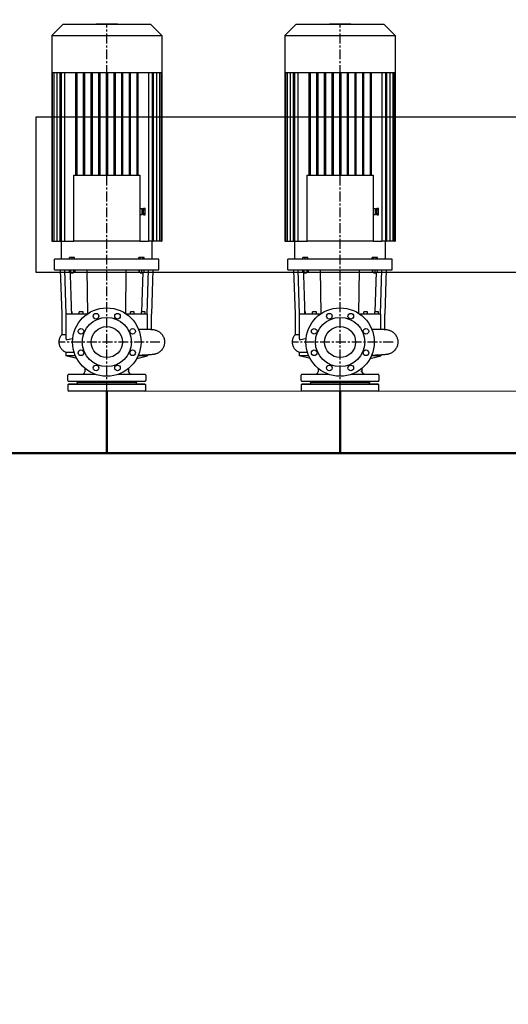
# Model space of a CAD drawing. Header units: millimetres. Extents: x 196 to 1773810, y -221320 to 153872.
# Tile 15 of 256: x 1098565 to 1100136, y -201928 to -198763. Entities that reach past the tile are written whole.
import ezdxf
from ezdxf import colors
from ezdxf.entities.mleader import LeaderData, LeaderLine
from ezdxf.math import Vec2, Vec3

# ---------------------------------------------------------------- set-up
doc = ezdxf.new("R2010")
doc.units = ezdxf.units.MM
doc.linetypes.add('CENTER', pattern=[50.8, 31.75, -6.35, 6.35, -6.35])
for name, color, linetype, lineweight in [('00_Основной', 163, 'Continuous', 40), ('Основной текст', 7, 'Continuous', 30), ('Эл.линия силовых сетей', 1, 'Continuous', 50), ('электрика', 1, 'Continuous', 140), ('中心线', 1, 'CENTER', 25)]:
    doc.layers.add(name, color=color, linetype=linetype, lineweight=lineweight)
doc.styles.add('Times New Roman', font='times.ttf')

# ---------------------------------------------------------------- blocks, each defined once
blk = doc.blocks.new('_None')

msp = doc.modelspace()

# ---------------------------------------------------------------- linework, layer by layer
at = {"color": 252, "lineweight": 30, "ltscale": 10, "elevation": 0}
msp.add_lwpolyline([(1098617.6, -199075.2), (1101321.9, -199075.2), (1101321.9, -199575.2), (1098617.6, -199575.2)], close=True, dxfattribs=at)
at = {"layer": '00_Основной', "lineweight": 25, "ltscale": 10}
for p, q in [((1098703, -198778, 0), (1098667.6, -198813.4, 0)), ((1098986.5, -198778, 0), (1098703, -198778, 0)), ((1098879.2, -198777, 0), (1098810.3, -198777, 0)), ((1098810.3, -198778, 0), (1098810.3, -198777, 0)), ((1098879.2, -198778, 0), (1098879.2, -198777, 0)), ((1098986.5, -198778, 0), (1099021.9, -198813.4, 0)), ((1099453, -198778, 0), (1099417.6, -198813.4, 0)), ((1099736.5, -198778, 0), (1099453, -198778, 0)), ((1099629.2, -198777, 0), (1099560.3, -198777, 0)), ((1099560.3, -198778, 0), (1099560.3, -198777, 0)), ((1099629.2, -198778, 0), (1099629.2, -198777, 0)), ((1099736.5, -198778, 0), (1099771.9, -198813.4, 0)), ((1098667.6, -198813.4, 0), (1099021.9, -198813.4, 0)), ((1098667.6, -198813.4, 0), (1098667.6, -198933.1, 0)), ((1099021.9, -198813.4, 0), (1099021.9, -198933.1, 0)), ((1099417.6, -198813.4, 0), (1099771.9, -198813.4, 0)), ((1099417.6, -198813.4, 0), (1099417.6, -198933.1, 0)), ((1099771.9, -198813.4, 0), (1099771.9, -198933.1, 0)), ((1098667.6, -198933.1, 0), (1098669.4, -198933.1, 0)), ((1098667.6, -198933.1, 0), (1098667.6, -199475.2, 0)), ((1098669.3, -198933.1, 0), (1098669.3, -199475.2, 0)), ((1098669.4, -198933.1, 0), (1098674.7, -198933.1, 0)), ((1098674.6, -198933.1, 0), (1098674.6, -199475.2, 0)), ((1098674.7, -198933.1, 0), (1098684, -198933.1, 0)), ((1098683.8, -198933.1, 0), (1098683.8, -199475.2, 0)), ((1098684, -198933.1, 0), (1098698, -198933.1, 0)), ((1098695.2, -199475.2, 0), (1098695.2, -198933.1, 0)), ((1098697.7, -198933.1, 0), (1098697.7, -199475.2, 0)), ((1098698, -198933.1, 0), (1098745.6, -198933.1, 0)), ((1098710.3, -199475.2, 0), (1098710.3, -198933.1, 0)), ((1098744.7, -198933.1, 0), (1098744.7, -199262.7, 0)), ((1098745.6, -198933.1, 0), (1098770.4, -198933.1, 0)), ((1098748.5, -198933.1, 0), (1098748.5, -199262.7, 0)), ((1098769.2, -198933.1, 0), (1098769.2, -199262.7, 0)), ((1098770.4, -198933.1, 0), (1098795.2, -198933.1, 0)), ((1098773.1, -198933.1, 0), (1098773.1, -199262.7, 0)), ((1098793.8, -198933.1, 0), (1098793.8, -199262.7, 0)), ((1098795.2, -198933.1, 0), (1098820, -198933.1, 0)), ((1098797.6, -198933.1, 0), (1098797.6, -199262.7, 0)), ((1098818.3, -198933.1, 0), (1098818.3, -199262.7, 0)), ((1098820, -198933.1, 0), (1098844.8, -198933.1, 0)), ((1098822.1, -198933.1, 0), (1098822.1, -199262.7, 0)), ((1098842.8, -198933.1, 0), (1098842.8, -199262.7, 0)), ((1098844.8, -198933.1, 0), (1098869.5, -198933.1, 0)), ((1098846.7, -198933.1, 0), (1098846.7, -199262.7, 0)), ((1098867.4, -198933.1, 0), (1098867.4, -199262.7, 0)), ((1098869.5, -198933.1, 0), (1098894.3, -198933.1, 0)), ((1098871.2, -198933.1, 0), (1098871.2, -199262.7, 0)), ((1098891.9, -198933.1, 0), (1098891.9, -199262.7, 0)), ((1098894.3, -198933.1, 0), (1098919.1, -198933.1, 0)), ((1098895.7, -198933.1, 0), (1098895.7, -199262.7, 0)), ((1098916.4, -198933.1, 0), (1098916.4, -199262.7, 0)), ((1098919.1, -198933.1, 0), (1098943.9, -198933.1, 0)), ((1098920.3, -198933.1, 0), (1098920.3, -199262.7, 0)), ((1098941, -198933.1, 0), (1098941, -199262.7, 0)), ((1098943.9, -198933.1, 0), (1098991.5, -198933.1, 0)), ((1098944.8, -198933.1, 0), (1098944.8, -199262.7, 0)), ((1098979.2, -198933.1, 0), (1098979.2, -199475.2, 0)), ((1098991.5, -198933.1, 0), (1099005.5, -198933.1, 0)), ((1098991.8, -199475.2, 0), (1098991.8, -198933.1, 0)), ((1098994.3, -198933.1, 0), (1098994.3, -199475.2, 0)), ((1099005.5, -198933.1, 0), (1099014.8, -198933.1, 0)), ((1099005.7, -199475.2, 0), (1099005.7, -198933.1, 0)), ((1099014.8, -198933.1, 0), (1099020.1, -198933.1, 0)), ((1099014.9, -199475.2, 0), (1099014.9, -198933.1, 0)), ((1099020.1, -198933.1, 0), (1099021.9, -198933.1, 0)), ((1099020.2, -199475.2, 0), (1099020.2, -198933.1, 0)), ((1099021.9, -198933.1, 0), (1099021.9, -199475.2, 0)), ((1099417.6, -198933.1, 0), (1099419.4, -198933.1, 0)), ((1099417.6, -198933.1, 0), (1099417.6, -199475.2, 0)), ((1099419.3, -198933.1, 0), (1099419.3, -199475.2, 0)), ((1099419.4, -198933.1, 0), (1099424.7, -198933.1, 0)), ((1099424.6, -198933.1, 0), (1099424.6, -199475.2, 0)), ((1099424.7, -198933.1, 0), (1099434, -198933.1, 0)), ((1099433.8, -198933.1, 0), (1099433.8, -199475.2, 0)), ((1099434, -198933.1, 0), (1099448, -198933.1, 0)), ((1099445.2, -199475.2, 0), (1099445.2, -198933.1, 0)), ((1099447.7, -198933.1, 0), (1099447.7, -199475.2, 0)), ((1099448, -198933.1, 0), (1099495.6, -198933.1, 0)), ((1099460.3, -199475.2, 0), (1099460.3, -198933.1, 0)), ((1099494.7, -198933.1, 0), (1099494.7, -199262.7, 0)), ((1099495.6, -198933.1, 0), (1099520.4, -198933.1, 0)), ((1099498.5, -198933.1, 0), (1099498.5, -199262.7, 0)), ((1099519.2, -198933.1, 0), (1099519.2, -199262.7, 0)), ((1099520.4, -198933.1, 0), (1099545.2, -198933.1, 0)), ((1099523.1, -198933.1, 0), (1099523.1, -199262.7, 0)), ((1099543.8, -198933.1, 0), (1099543.8, -199262.7, 0)), ((1099545.2, -198933.1, 0), (1099570, -198933.1, 0)), ((1099547.6, -198933.1, 0), (1099547.6, -199262.7, 0)), ((1099568.3, -198933.1, 0), (1099568.3, -199262.7, 0)), ((1099570, -198933.1, 0), (1099594.8, -198933.1, 0)), ((1099572.1, -198933.1, 0), (1099572.1, -199262.7, 0)), ((1099592.8, -198933.1, 0), (1099592.8, -199262.7, 0)), ((1099594.8, -198933.1, 0), (1099619.5, -198933.1, 0)), ((1099596.7, -198933.1, 0), (1099596.7, -199262.7, 0)), ((1099617.4, -198933.1, 0), (1099617.4, -199262.7, 0)), ((1099619.5, -198933.1, 0), (1099644.3, -198933.1, 0)), ((1099621.2, -198933.1, 0), (1099621.2, -199262.7, 0)), ((1099641.9, -198933.1, 0), (1099641.9, -199262.7, 0)), ((1099644.3, -198933.1, 0), (1099669.1, -198933.1, 0)), ((1099645.7, -198933.1, 0), (1099645.7, -199262.7, 0)), ((1099666.4, -198933.1, 0), (1099666.4, -199262.7, 0)), ((1099669.1, -198933.1, 0), (1099693.9, -198933.1, 0)), ((1099670.3, -198933.1, 0), (1099670.3, -199262.7, 0)), ((1099691, -198933.1, 0), (1099691, -199262.7, 0)), ((1099693.9, -198933.1, 0), (1099741.5, -198933.1, 0)), ((1099694.8, -198933.1, 0), (1099694.8, -199262.7, 0)), ((1099729.2, -198933.1, 0), (1099729.2, -199475.2, 0)), ((1099741.5, -198933.1, 0), (1099755.5, -198933.1, 0)), ((1099741.8, -199475.2, 0), (1099741.8, -198933.1, 0)), ((1099744.3, -198933.1, 0), (1099744.3, -199475.2, 0)), ((1099755.5, -198933.1, 0), (1099764.8, -198933.1, 0)), ((1099755.7, -199475.2, 0), (1099755.7, -198933.1, 0)), ((1099764.8, -198933.1, 0), (1099770.1, -198933.1, 0)), ((1099764.9, -199475.2, 0), (1099764.9, -198933.1, 0)), ((1099770.1, -198933.1, 0), (1099771.9, -198933.1, 0)), ((1099770.2, -199475.2, 0), (1099770.2, -198933.1, 0)), ((1099771.9, -198933.1, 0), (1099771.9, -199475.2, 0)), ((1098738.5, -199475.2, 0), (1098738.5, -199262.7, 0)), ((1098738.5, -199262.7, 0), (1098951, -199262.7, 0)), ((1098951, -199262.7, 0), (1098951, -199475.2, 0)), ((1099488.5, -199475.2, 0), (1099488.5, -199262.7, 0)), ((1099488.5, -199262.7, 0), (1099701, -199262.7, 0)), ((1099701, -199262.7, 0), (1099701, -199475.2, 0)), ((1098951, -199369.9, 0), (1098958.7, -199369.9, 0)), ((1098958.7, -199379.5, 0), (1098958.7, -199369.9, 0)), ((1098958.7, -199371.8, 0), (1098962.5, -199371.8, 0)), ((1098962.5, -199368.4, 0), (1098968.3, -199368.4, 0)), ((1098962.5, -199373.9, 0), (1098962.5, -199368.4, 0)), ((1098962.5, -199373.9, 0), (1098968.3, -199373.9, 0)), ((1098962.5, -199385, 0), (1098962.5, -199373.9, 0)), ((1098968.3, -199373.9, 0), (1098968.3, -199368.4, 0)), ((1098968.3, -199385, 0), (1098968.3, -199373.9, 0)), ((1099701, -199369.9, 0), (1099708.7, -199369.9, 0)), ((1099708.7, -199379.5, 0), (1099708.7, -199369.9, 0)), ((1099708.7, -199371.8, 0), (1099712.5, -199371.8, 0)), ((1099712.5, -199368.4, 0), (1099718.3, -199368.4, 0)), ((1099712.5, -199373.9, 0), (1099712.5, -199368.4, 0)), ((1099712.5, -199373.9, 0), (1099718.3, -199373.9, 0)), ((1099712.5, -199385, 0), (1099712.5, -199373.9, 0)), ((1099718.3, -199373.9, 0), (1099718.3, -199368.4, 0)), ((1099718.3, -199385, 0), (1099718.3, -199373.9, 0)), ((1098951, -199389, 0), (1098958.7, -199389, 0)), ((1098958.7, -199389, 0), (1098958.7, -199379.5, 0)), ((1098958.7, -199387.1, 0), (1098962.5, -199387.1, 0)), ((1098962.5, -199385, 0), (1098968.3, -199385, 0)), ((1098962.5, -199390.5, 0), (1098962.5, -199385, 0)), ((1098962.5, -199390.5, 0), (1098968.3, -199390.5, 0)), ((1098968.3, -199390.5, 0), (1098968.3, -199385, 0)), ((1099701, -199389, 0), (1099708.7, -199389, 0)), ((1099708.7, -199389, 0), (1099708.7, -199379.5, 0)), ((1099708.7, -199387.1, 0), (1099712.5, -199387.1, 0)), ((1099712.5, -199385, 0), (1099718.3, -199385, 0)), ((1099712.5, -199390.5, 0), (1099712.5, -199385, 0)), ((1099712.5, -199390.5, 0), (1099718.3, -199390.5, 0)), ((1099718.3, -199390.5, 0), (1099718.3, -199385, 0)), ((1098667.6, -199475.2, 0), (1098669.3, -199475.2, 0)), ((1098669.3, -199475.2, 0), (1098671.3, -199475.2, 0)), ((1098671.3, -199475.2, 0), (1098674.6, -199475.2, 0)), ((1098674.6, -199475.2, 0), (1098676.5, -199475.2, 0)), ((1098676.5, -199475.2, 0), (1098683.8, -199475.2, 0)), ((1098683.8, -199475.2, 0), (1098685.7, -199475.2, 0)), ((1098685.7, -199475.2, 0), (1098695.2, -199475.2, 0)), ((1098695.2, -199475.2, 0), (1098697.7, -199475.2, 0)), ((1098697.7, -199475.2, 0), (1098699.6, -199475.2, 0)), ((1098699.2, -199533.2, 0), (1098699.2, -199475.2, 0)), ((1098699.6, -199475.2, 0), (1098710.3, -199475.2, 0)), ((1098710.3, -199475.2, 0), (1098738.5, -199475.2, 0)), ((1098951, -199475.2, 0), (1098738.5, -199475.2, 0)), ((1098951, -199475.2, 0), (1098979.2, -199475.2, 0)), ((1098989.9, -199475.2, 0), (1098979.2, -199475.2, 0)), ((1098991.8, -199475.2, 0), (1098989.9, -199475.2, 0)), ((1098990.3, -199533.2, 0), (1098990.3, -199475.2, 0)), ((1098991.8, -199475.2, 0), (1098994.3, -199475.2, 0)), ((1099003.8, -199475.2, 0), (1098994.3, -199475.2, 0)), ((1099005.7, -199475.2, 0), (1099003.8, -199475.2, 0)), ((1099013, -199475.2, 0), (1099005.7, -199475.2, 0)), ((1099014.9, -199475.2, 0), (1099013, -199475.2, 0)), ((1099018.2, -199475.2, 0), (1099014.9, -199475.2, 0)), ((1099020.2, -199475.2, 0), (1099018.2, -199475.2, 0)), ((1099020.2, -199475.2, 0), (1099021.9, -199475.2, 0)), ((1099417.6, -199475.2, 0), (1099419.3, -199475.2, 0)), ((1099419.3, -199475.2, 0), (1099421.3, -199475.2, 0)), ((1099421.3, -199475.2, 0), (1099424.6, -199475.2, 0)), ((1099424.6, -199475.2, 0), (1099426.5, -199475.2, 0)), ((1099426.5, -199475.2, 0), (1099433.8, -199475.2, 0)), ((1099433.8, -199475.2, 0), (1099435.7, -199475.2, 0)), ((1099435.7, -199475.2, 0), (1099445.2, -199475.2, 0)), ((1099445.2, -199475.2, 0), (1099447.7, -199475.2, 0)), ((1099447.7, -199475.2, 0), (1099449.6, -199475.2, 0)), ((1099449.2, -199533.2, 0), (1099449.2, -199475.2, 0)), ((1099449.6, -199475.2, 0), (1099460.3, -199475.2, 0)), ((1099460.3, -199475.2, 0), (1099488.5, -199475.2, 0)), ((1099701, -199475.2, 0), (1099488.5, -199475.2, 0)), ((1099701, -199475.2, 0), (1099729.2, -199475.2, 0)), ((1099739.9, -199475.2, 0), (1099729.2, -199475.2, 0)), ((1099741.8, -199475.2, 0), (1099739.9, -199475.2, 0)), ((1099740.3, -199533.2, 0), (1099740.3, -199475.2, 0)), ((1099741.8, -199475.2, 0), (1099744.3, -199475.2, 0)), ((1099753.8, -199475.2, 0), (1099744.3, -199475.2, 0)), ((1099755.7, -199475.2, 0), (1099753.8, -199475.2, 0)), ((1099763, -199475.2, 0), (1099755.7, -199475.2, 0)), ((1099764.9, -199475.2, 0), (1099763, -199475.2, 0)), ((1099768.2, -199475.2, 0), (1099764.9, -199475.2, 0)), ((1099770.2, -199475.2, 0), (1099768.2, -199475.2, 0)), ((1099770.2, -199475.2, 0), (1099771.9, -199475.2, 0)), ((1099012.3, -199533.2, 0), (1098677.2, -199533.2, 0)), ((1098677.2, -199566.8, 0), (1098677.2, -199533.2, 0)), ((1098733, -199527.1, 0), (1098725.4, -199527.1, 0)), ((1098725.4, -199533.2, 0), (1098725.4, -199527.1, 0)), ((1098733, -199533.2, 0), (1098733, -199527.1, 0)), ((1098740.7, -199527.1, 0), (1098733, -199527.1, 0)), ((1098740.7, -199533.2, 0), (1098740.7, -199527.1, 0)), ((1098952, -199527.1, 0), (1098947.6, -199527.1, 0)), ((1098947.6, -199533.2, 0), (1098947.6, -199527.1, 0)), ((1098960.9, -199527.1, 0), (1098952, -199527.1, 0)), ((1098952, -199533.2, 0), (1098952, -199527.1, 0)), ((1098965.3, -199527.1, 0), (1098960.9, -199527.1, 0)), ((1098960.9, -199533.2, 0), (1098960.9, -199527.1, 0)), ((1098965.3, -199533.2, 0), (1098965.3, -199527.1, 0)), ((1099012.3, -199566.8, 0), (1099012.3, -199533.2, 0)), ((1099762.3, -199533.2, 0), (1099427.2, -199533.2, 0)), ((1099427.2, -199566.8, 0), (1099427.2, -199533.2, 0)), ((1099483, -199527.1, 0), (1099475.4, -199527.1, 0)), ((1099475.4, -199533.2, 0), (1099475.4, -199527.1, 0)), ((1099483, -199533.2, 0), (1099483, -199527.1, 0)), ((1099490.7, -199527.1, 0), (1099483, -199527.1, 0)), ((1099490.7, -199533.2, 0), (1099490.7, -199527.1, 0)), ((1099702, -199527.1, 0), (1099697.6, -199527.1, 0)), ((1099697.6, -199533.2, 0), (1099697.6, -199527.1, 0)), ((1099710.9, -199527.1, 0), (1099702, -199527.1, 0)), ((1099702, -199533.2, 0), (1099702, -199527.1, 0)), ((1099715.3, -199527.1, 0), (1099710.9, -199527.1, 0)), ((1099710.9, -199533.2, 0), (1099710.9, -199527.1, 0)), ((1099715.3, -199533.2, 0), (1099715.3, -199527.1, 0)), ((1099762.3, -199566.8, 0), (1099762.3, -199533.2, 0)), ((1098677.2, -199566.8, 0), (1098844.8, -199566.8, 0)), ((1098701.1, -199709.4, 0), (1098696.3, -199566.8, 0)), ((1098714.6, -199709.4, 0), (1098710.3, -199566.8, 0)), ((1098724.2, -199566.8, 0), (1098724.2, -199574.8, 0)), ((1098724.2, -199574.8, 0), (1098728.6, -199574.8, 0)), ((1098728.3, -199574.8, 0), (1098728.3, -199575.4, 0)), ((1098733, -199575.4, 0), (1098728.3, -199575.4, 0)), ((1098729.2, -199576.3, 0), (1098728.3, -199575.4, 0)), ((1098728.6, -199566.8, 0), (1098728.6, -199574.8, 0)), ((1098728.6, -199574.8, 0), (1098737.5, -199574.8, 0)), ((1098729.2, -199576.3, 0), (1098733, -199576.3, 0)), ((1098737.8, -199575.4, 0), (1098733, -199575.4, 0)), ((1098733, -199576.3, 0), (1098736.9, -199576.3, 0)), ((1098736.9, -199576.3, 0), (1098737.8, -199575.4, 0)), ((1098737.5, -199566.8, 0), (1098737.5, -199574.8, 0)), ((1098737.5, -199574.8, 0), (1098741.9, -199574.8, 0)), ((1098737.8, -199574.8, 0), (1098737.8, -199575.4, 0)), ((1098741.9, -199566.8, 0), (1098741.9, -199574.8, 0)), ((1098784, -199707.5, 0), (1098782, -199566.8, 0)), ((1098844.8, -199566.8, 0), (1099012.3, -199566.8, 0)), ((1098905.5, -199707.5, 0), (1098907.5, -199566.8, 0)), ((1098947.6, -199566.8, 0), (1098947.6, -199574.8, 0)), ((1098947.6, -199574.8, 0), (1098948.8, -199574.8, 0)), ((1098948.8, -199566.8, 0), (1098948.8, -199574.8, 0)), ((1098948.8, -199574.8, 0), (1098956.5, -199574.8, 0)), ((1098951.7, -199574.8, 0), (1098951.7, -199575.4, 0)), ((1098961.2, -199575.4, 0), (1098951.7, -199575.4, 0)), ((1098952.6, -199576.3, 0), (1098951.7, -199575.4, 0)), ((1098952.6, -199576.3, 0), (1098960.3, -199576.3, 0)), ((1098956.5, -199566.8, 0), (1098956.5, -199574.8, 0)), ((1098956.5, -199574.8, 0), (1098964.1, -199574.8, 0)), ((1098957.8, -199701.8, 0), (1098961.6, -199574.8, 0)), ((1098960.3, -199576.3, 0), (1098961.2, -199575.4, 0)), ((1098961.2, -199574.8, 0), (1098961.2, -199575.4, 0)), ((1098964.1, -199566.8, 0), (1098964.1, -199574.8, 0)), ((1098974.9, -199709.4, 0), (1098979.2, -199566.8, 0)), ((1098993.2, -199566.8, 0), (1098988.4, -199709.4, 0)), ((1099427.2, -199566.8, 0), (1099594.8, -199566.8, 0)), ((1099451.1, -199709.4, 0), (1099446.3, -199566.8, 0)), ((1099464.6, -199709.4, 0), (1099460.3, -199566.8, 0)), ((1099474.2, -199566.8, 0), (1099474.2, -199574.8, 0)), ((1099474.2, -199574.8, 0), (1099478.6, -199574.8, 0)), ((1099478.3, -199574.8, 0), (1099478.3, -199575.4, 0)), ((1099483, -199575.4, 0), (1099478.3, -199575.4, 0)), ((1099479.2, -199576.3, 0), (1099478.3, -199575.4, 0)), ((1099478.6, -199566.8, 0), (1099478.6, -199574.8, 0)), ((1099478.6, -199574.8, 0), (1099487.5, -199574.8, 0)), ((1099479.2, -199576.3, 0), (1099483, -199576.3, 0)), ((1099487.8, -199575.4, 0), (1099483, -199575.4, 0)), ((1099483, -199576.3, 0), (1099486.9, -199576.3, 0)), ((1099486.9, -199576.3, 0), (1099487.8, -199575.4, 0)), ((1099487.5, -199566.8, 0), (1099487.5, -199574.8, 0)), ((1099487.5, -199574.8, 0), (1099491.9, -199574.8, 0)), ((1099487.8, -199574.8, 0), (1099487.8, -199575.4, 0)), ((1099491.9, -199566.8, 0), (1099491.9, -199574.8, 0)), ((1099534, -199707.5, 0), (1099532, -199566.8, 0)), ((1099594.8, -199566.8, 0), (1099762.3, -199566.8, 0)), ((1099655.5, -199707.5, 0), (1099657.5, -199566.8, 0)), ((1099697.6, -199566.8, 0), (1099697.6, -199574.8, 0)), ((1099697.6, -199574.8, 0), (1099698.8, -199574.8, 0)), ((1099698.8, -199566.8, 0), (1099698.8, -199574.8, 0)), ((1099698.8, -199574.8, 0), (1099706.5, -199574.8, 0)), ((1099701.7, -199574.8, 0), (1099701.7, -199575.4, 0)), ((1099711.2, -199575.4, 0), (1099701.7, -199575.4, 0)), ((1099702.6, -199576.3, 0), (1099701.7, -199575.4, 0)), ((1099702.6, -199576.3, 0), (1099710.3, -199576.3, 0)), ((1099706.5, -199566.8, 0), (1099706.5, -199574.8, 0)), ((1099706.5, -199574.8, 0), (1099714.1, -199574.8, 0)), ((1099707.8, -199701.8, 0), (1099711.6, -199574.8, 0)), ((1099710.3, -199576.3, 0), (1099711.2, -199575.4, 0)), ((1099711.2, -199574.8, 0), (1099711.2, -199575.4, 0)), ((1099714.1, -199566.8, 0), (1099714.1, -199574.8, 0)), ((1099724.9, -199709.4, 0), (1099729.2, -199566.8, 0)), ((1099743.2, -199566.8, 0), (1099738.4, -199709.4, 0)), ((1098701.1, -199774.5, 0), (1098701.1, -199709.4, 0)), ((1098714.6, -199709.4, 0), (1098713.9, -199709.4, 0)), ((1098713.9, -199789.1, 0), (1098713.9, -199709.4, 0)), ((1098763.9, -199709.4, 0), (1098714.6, -199709.4, 0)), ((1098733.3, -199701.8, 0), (1098731.7, -199701.8, 0)), ((1098733.3, -199709.4, 0), (1098733.3, -199701.8, 0)), ((1098768.6, -199701.8, 0), (1098756.2, -199701.8, 0)), ((1098756.2, -199709.4, 0), (1098756.2, -199701.8, 0)), ((1098770.6, -199709.4, 0), (1098763.9, -199709.4, 0)), ((1098768.6, -199709.4, 0), (1098768.6, -199701.8, 0)), ((1098777, -199709.4, 0), (1098770.6, -199709.4, 0)), ((1098781.2, -199709.4, 0), (1098777, -199709.4, 0)), ((1098912.5, -199709.4, 0), (1098908.3, -199709.4, 0)), ((1098918.9, -199709.4, 0), (1098912.5, -199709.4, 0)), ((1098925.6, -199709.4, 0), (1098918.9, -199709.4, 0)), ((1098927.1, -199701.8, 0), (1098920.9, -199701.8, 0)), ((1098920.9, -199709.4, 0), (1098920.9, -199701.8, 0)), ((1098974.9, -199709.4, 0), (1098925.6, -199709.4, 0)), ((1098933.3, -199701.8, 0), (1098927.1, -199701.8, 0)), ((1098933.3, -199709.4, 0), (1098933.3, -199701.8, 0)), ((1098968.6, -199701.8, 0), (1098956.2, -199701.8, 0)), ((1098956.2, -199709.4, 0), (1098956.2, -199701.8, 0)), ((1098968.6, -199709.4, 0), (1098968.6, -199701.8, 0)), ((1098975.6, -199709.4, 0), (1098974.9, -199709.4, 0)), ((1098975.6, -199758.1, 0), (1098975.6, -199709.4, 0)), ((1098988.4, -199758.5, 0), (1098988.4, -199709.4, 0)), ((1099451.1, -199774.5, 0), (1099451.1, -199709.4, 0)), ((1099464.6, -199709.4, 0), (1099463.9, -199709.4, 0)), ((1099463.9, -199789.1, 0), (1099463.9, -199709.4, 0)), ((1099513.9, -199709.4, 0), (1099464.6, -199709.4, 0)), ((1099483.3, -199701.8, 0), (1099481.7, -199701.8, 0)), ((1099483.3, -199709.4, 0), (1099483.3, -199701.8, 0)), ((1099518.6, -199701.8, 0), (1099506.2, -199701.8, 0)), ((1099506.2, -199709.4, 0), (1099506.2, -199701.8, 0)), ((1099520.6, -199709.4, 0), (1099513.9, -199709.4, 0)), ((1099518.6, -199709.4, 0), (1099518.6, -199701.8, 0)), ((1099527, -199709.4, 0), (1099520.6, -199709.4, 0)), ((1099531.2, -199709.4, 0), (1099527, -199709.4, 0)), ((1099662.5, -199709.4, 0), (1099658.3, -199709.4, 0)), ((1099668.9, -199709.4, 0), (1099662.5, -199709.4, 0)), ((1099675.6, -199709.4, 0), (1099668.9, -199709.4, 0)), ((1099677.1, -199701.8, 0), (1099670.9, -199701.8, 0)), ((1099670.9, -199709.4, 0), (1099670.9, -199701.8, 0)), ((1099724.9, -199709.4, 0), (1099675.6, -199709.4, 0)), ((1099683.3, -199701.8, 0), (1099677.1, -199701.8, 0)), ((1099683.3, -199709.4, 0), (1099683.3, -199701.8, 0)), ((1099718.6, -199701.8, 0), (1099706.2, -199701.8, 0)), ((1099706.2, -199709.4, 0), (1099706.2, -199701.8, 0)), ((1099718.6, -199709.4, 0), (1099718.6, -199701.8, 0)), ((1099725.6, -199709.4, 0), (1099724.9, -199709.4, 0)), ((1099725.6, -199758.1, 0), (1099725.6, -199709.4, 0)), ((1099738.4, -199758.5, 0), (1099738.4, -199709.4, 0)), ((1098975.6, -199758.1, 0), (1098975.6, -199758.1, 0)), ((1099725.6, -199758.1, 0), (1099725.6, -199758.1, 0)), ((1098713.5, -199832.9, 0), (1098713.5, -199843.3, 0)), ((1098743.9, -199843.3, 0), (1098713.5, -199843.3, 0)), ((1098748.3, -199852.1, 0), (1098713.5, -199843.3, 0)), ((1098941.2, -199852.1, 0), (1098976, -199843.3, 0)), ((1098976, -199843.3, 0), (1098945.6, -199843.3, 0)), ((1098976, -199840.9, 0), (1098976, -199843.3, 0)), ((1099463.5, -199832.9, 0), (1099463.5, -199843.3, 0)), ((1099493.9, -199843.3, 0), (1099463.5, -199843.3, 0)), ((1099498.3, -199852.1, 0), (1099463.5, -199843.3, 0)), ((1099691.2, -199852.1, 0), (1099726, -199843.3, 0)), ((1099726, -199843.3, 0), (1099695.6, -199843.3, 0)), ((1099726, -199840.9, 0), (1099726, -199843.3, 0)), ((1098719.8, -199922.8, 0), (1098719.8, -199905.7, 0)), ((1098722.2, -199903.2, 0), (1098766.6, -199902.4, 0)), ((1098808.8, -199903.2, 0), (1098722.2, -199903.2, 0)), ((1098774.5, -199883.9, 0), (1098774.5, -199894.5, 0)), ((1098967.3, -199903.2, 0), (1098880.7, -199903.2, 0)), ((1098915, -199883.9, 0), (1098915, -199894.5, 0)), ((1098967.3, -199903.2, 0), (1098922.9, -199902.4, 0)), ((1098969.8, -199905.7, 0), (1098969.8, -199922.8, 0)), ((1099469.8, -199922.8, 0), (1099469.8, -199905.7, 0)), ((1099472.2, -199903.2, 0), (1099516.6, -199902.4, 0)), ((1099558.8, -199903.2, 0), (1099472.2, -199903.2, 0)), ((1099524.5, -199883.9, 0), (1099524.5, -199894.5, 0)), ((1099717.3, -199903.2, 0), (1099630.7, -199903.2, 0)), ((1099665, -199883.9, 0), (1099665, -199894.5, 0)), ((1099717.3, -199903.2, 0), (1099672.9, -199902.4, 0)), ((1099719.8, -199905.7, 0), (1099719.8, -199922.8, 0)), ((1098719.8, -199937.2, 0), (1098719.8, -199954.3, 0)), ((1098722.2, -199925.3, 0), (1098844.8, -199925.3, 0)), ((1098748.8, -199926, 0), (1098722.2, -199925.3, 0)), ((1098748.8, -199934, 0), (1098722.2, -199934.7, 0)), ((1098722.2, -199934.7, 0), (1098844.8, -199934.7, 0)), ((1098750.6, -199930, 0), (1098749.7, -199926.7, 0)), ((1098750.6, -199930, 0), (1098749.7, -199933.3, 0)), ((1098938.9, -199930, 0), (1098750.6, -199930, 0)), ((1098938.9, -199930, 0), (1098750.6, -199930, 0)), ((1098844.8, -199925.3, 0), (1098967.3, -199925.3, 0)), ((1098844.8, -199934.7, 0), (1098967.3, -199934.7, 0)), ((1098939.8, -199926.7, 0), (1098938.9, -199930, 0)), ((1098939.8, -199933.3, 0), (1098938.9, -199930, 0)), ((1098967.3, -199925.3, 0), (1098940.7, -199926, 0)), ((1098967.3, -199934.7, 0), (1098940.7, -199934, 0)), ((1098969.8, -199954.3, 0), (1098969.8, -199937.2, 0)), ((1099469.8, -199937.2, 0), (1099469.8, -199954.3, 0)), ((1099472.2, -199925.3, 0), (1099594.8, -199925.3, 0)), ((1099498.8, -199926, 0), (1099472.2, -199925.3, 0)), ((1099498.8, -199934, 0), (1099472.2, -199934.7, 0)), ((1099472.2, -199934.7, 0), (1099594.8, -199934.7, 0)), ((1099500.6, -199930, 0), (1099499.7, -199926.7, 0)), ((1099500.6, -199930, 0), (1099499.7, -199933.3, 0)), ((1099688.9, -199930, 0), (1099500.6, -199930, 0)), ((1099594.8, -199925.3, 0), (1099717.3, -199925.3, 0)), ((1099594.8, -199934.7, 0), (1099717.3, -199934.7, 0)), ((1099689.8, -199926.7, 0), (1099688.9, -199930, 0)), ((1099689.8, -199933.3, 0), (1099688.9, -199930, 0)), ((1099717.3, -199925.3, 0), (1099690.7, -199926, 0)), ((1099717.3, -199934.7, 0), (1099690.7, -199934, 0)), ((1099719.8, -199954.3, 0), (1099719.8, -199937.2, 0)), ((1098967.3, -199956.8, 0), (1098722.2, -199956.8, 0)), ((1099717.3, -199956.8, 0), (1099472.2, -199956.8, 0))]:
    msp.add_line(p, q, dxfattribs=at)
for centre, radius in [((1098844.8, -199799.2, 0), 110), ((1099594.8, -199799.2, 0), 110), ((1098844.8, -199799.2, 0), 79.1), ((1098810.3, -199716.1, 0), 9), ((1098879.2, -199716.1, 0), 9), ((1099594.8, -199799.2, 0), 79.1), ((1099560.3, -199716.1, 0), 9), ((1099629.2, -199716.1, 0), 9), ((1098844.8, -199799.2, 0), 50), ((1099594.8, -199799.2, 0), 50), ((1098761.6, -199764.8, 0), 9), ((1098927.9, -199764.8, 0), 9), ((1099511.6, -199764.8, 0), 9), ((1099677.9, -199764.8, 0), 9), ((1098761.6, -199833.7, 0), 9), ((1098927.9, -199833.7, 0), 9), ((1099511.6, -199833.7, 0), 9), ((1099677.9, -199833.7, 0), 9), ((1098810.3, -199882.4, 0), 9), ((1098879.2, -199882.4, 0), 9), ((1099560.3, -199882.4, 0), 9), ((1099629.2, -199882.4, 0), 9)]:
    msp.add_circle(centre, radius, dxfattribs=at)
for centre, radius, start, end in [((1098722.3, -199905.7, 0), 2.5, 91, 180), ((1098765.4, -199893.3, 0), 9.2, 277.0004, 352.4928), ((1098924.1, -199893.3, 0), 9.2, 187.5072, 262.9996), ((1098967.3, -199905.7, 0), 2.5, 0, 89), ((1099472.3, -199905.7, 0), 2.5, 91, 180), ((1099515.4, -199893.3, 0), 9.2, 277.0004, 352.4928), ((1099674.1, -199893.3, 0), 9.2, 187.5072, 262.9996), ((1099717.3, -199905.7, 0), 2.5, 0, 89), ((1098722.3, -199922.8, 0), 2.5, 180, 268.5), ((1098722.3, -199937.2, 0), 2.5, 91.5, 180), ((1098748.8, -199927, 0), 1, 15, 88.5), ((1098748.8, -199933, 0), 1, 271.5, 345), ((1098940.7, -199927, 0), 1, 91.5, 165), ((1098940.7, -199933, 0), 1, 195, 268.5), ((1098967.3, -199922.8, 0), 2.5, 271.5, 0), ((1098967.3, -199937.2, 0), 2.5, 0, 88.5), ((1099472.3, -199922.8, 0), 2.5, 180, 268.5), ((1099472.3, -199937.2, 0), 2.5, 91.5, 180), ((1099498.8, -199927, 0), 1, 15, 88.5), ((1099498.8, -199933, 0), 1, 271.5, 345), ((1099690.7, -199927, 0), 1, 91.5, 165), ((1099690.7, -199933, 0), 1, 195, 268.5), ((1099717.3, -199922.8, 0), 2.5, 271.5, 0), ((1099717.3, -199937.2, 0), 2.5, 0, 88.5), ((1098722.3, -199954.3, 0), 2.5, 180, 269), ((1098967.3, -199954.3, 0), 2.5, 271, 0), ((1099472.3, -199954.3, 0), 2.5, 180, 269), ((1099717.3, -199954.3, 0), 2.5, 271, 0)]:
    msp.add_arc(centre, radius, start, end, dxfattribs=at)
for points in [[(1098731.9, -199709.4, 0), (1098730.6, -199664.6, 0), (1098729.2, -199619.7, 0), (1098727.9, -199574.8, 0)], [(1099481.9, -199709.4, 0), (1099480.6, -199664.6, 0), (1099479.2, -199619.7, 0), (1099477.9, -199574.8, 0)]]:
    msp.add_open_spline(points, degree=3, dxfattribs=at)
for points, knots in [([(1098691.5, -199799.2, 0), (1098691.5, -199797.5, 0), (1098691.7, -199795.7, 0), (1098692.2, -199792.2, 0), (1098692.6, -199790.4, 0), (1098693.6, -199787, 0), (1098694.2, -199785.4, 0), (1098695.7, -199782.2, 0), (1098696.5, -199780.6, 0), (1098698.5, -199777.6, 0), (1098699.5, -199776.2, 0), (1098700.9, -199774.7, 0), (1098701, -199774.6, 0), (1098701.1, -199774.4, 0)], [0, 0, 0, 0, 5.543006, 5.543006, 11.09045, 11.09045, 16.633913, 16.633913, 22.1828, 22.1828, 27.722289, 27.722289, 28.386373, 28.386373, 28.386373, 28.386373]), ([(1098701.1, -199774.5, 0), (1098701.1, -199774.5, 0), (1098701.1, -199774.5, 0), (1098701.1, -199774.5, 0), (1098701.1, -199774.6, 0), (1098701.6, -199774.6, 0), (1098702.6, -199774.7, 0), (1098703.4, -199774.7, 0), (1098704.4, -199774.7, 0), (1098705.7, -199774.7, 0), (1098707.8, -199774.6, 0), (1098710.5, -199774.6, 0), (1098713.9, -199774.4, 0)], [7.397288, 7.397288, 7.397288, 7.397288, 7.39729, 7.39729, 7.39729, 9.569059, 9.569059, 9.569059, 11.199023, 11.199023, 11.199023, 13.786041, 13.786041, 13.786041, 13.786041]), ([(1098975.6, -199757.5, 0), (1098975.9, -199757.5, 0), (1098976.3, -199757.6, 0), (1098978.5, -199757.7, 0), (1098980.2, -199757.8, 0), (1098983.6, -199758.1, 0), (1098985.2, -199758.2, 0), (1098988.3, -199758.5, 0), (1098989.9, -199758.6, 0), (1098993.5, -199759.1, 0), (1098995.4, -199759.3, 0), (1098999.6, -199760.3, 0), (1099001.3, -199760.7, 0), (1099004.3, -199761.7, 0), (1099005.4, -199762.1, 0), (1099007.7, -199763.1, 0), (1099008.8, -199763.7, 0), (1099011.1, -199765, 0), (1099012.3, -199765.7, 0), (1099014.7, -199767.4, 0), (1099016, -199768.4, 0), (1099018.4, -199770.6, 0), (1099019.6, -199771.8, 0), (1099022, -199774.5, 0), (1099023, -199775.9, 0), (1099025, -199779, 0), (1099025.9, -199780.6, 0), (1099027.5, -199783.9, 0), (1099028.2, -199785.6, 0), (1099029.3, -199789.1, 0), (1099029.7, -199790.9, 0), (1099030.3, -199794.6, 0), (1099030.5, -199796.4, 0), (1099030.5, -199798.6, 0), (1099030.5, -199798.9, 0), (1099030.5, -199800.2, 0), (1099030.5, -199801.1, 0), (1099030.3, -199803.8, 0), (1099030, -199805.7, 0), (1099029.3, -199809.3, 0), (1099028.8, -199811.1, 0), (1099027.5, -199814.6, 0), (1099026.7, -199816.3, 0), (1099025, -199819.5, 0), (1099024, -199821.1, 0), (1099021.9, -199824.1, 0), (1099020.7, -199825.5, 0), (1099018.2, -199828.1, 0), (1099016.8, -199829.3, 0), (1099014.1, -199831.5, 0), (1099012.6, -199832.5, 0), (1099009.8, -199834.2, 0), (1099008.4, -199834.9, 0), (1099005.9, -199836.1, 0), (1099004.7, -199836.6, 0), (1099002.6, -199837.3, 0), (1099001.6, -199837.6, 0), (1098999.9, -199838.1, 0), (1098999.1, -199838.3, 0), (1098997.6, -199838.6, 0), (1098996.9, -199838.8, 0), (1098995.3, -199839.1, 0), (1098994.5, -199839.2, 0), (1098992.6, -199839.5, 0), (1098991.5, -199839.6, 0), (1098988.6, -199840, 0), (1098986.7, -199840.1, 0), (1098982.5, -199840.5, 0), (1098980.3, -199840.6, 0), (1098975.9, -199840.9, 0), (1098973.9, -199841, 0), (1098969.6, -199841.3, 0), (1098967.5, -199841.4, 0), (1098963, -199841.6, 0), (1098960.7, -199841.7, 0), (1098955.9, -199841.9, 0), (1098953.4, -199842.1, 0), (1098949.2, -199842.2, 0), (1098947.6, -199842.3, 0), (1098945.9, -199842.4, 0)], [7.962476, 7.962476, 7.962476, 7.962476, 10.004995, 10.004995, 21.310366, 21.310366, 33.07333, 33.07333, 45.9297, 45.9297, 63.127997, 63.127997, 71.52097, 71.52097, 76.148148, 76.148148, 80.398025, 80.398025, 84.984479, 84.984479, 90.061456, 90.061456, 95.506644, 95.506644, 101.175904, 101.175904, 106.923814, 106.923814, 112.710522, 112.710522, 118.508972, 118.508972, 124.307179, 124.307179, 125.273986, 125.273986, 128.175938, 128.175938, 133.983133, 133.983133, 139.788398, 139.788398, 145.588847, 145.588847, 151.380325, 151.380325, 157.161517, 157.161517, 162.889503, 162.889503, 168.491265, 168.491265, 173.728168, 173.728168, 178.468265, 178.468265, 182.762474, 182.762474, 187.051551, 187.051551, 191.923472, 191.923472, 198.204642, 198.204642, 207.309805, 207.309805, 222.813189, 222.813189, 238.047524, 238.047524, 250.148342, 250.148342, 261.508507, 261.508507, 272.591673, 272.591673, 283.526713, 283.526713, 290.299435, 290.299435, 290.299435, 290.299435]), ([(1098946.6, -199757.7, 0), (1098948.8, -199757.7, 0), (1098950.9, -199757.7, 0), (1098953, -199757.8, 0), (1098955.9, -199757.8, 0), (1098958.6, -199757.8, 0), (1098961.3, -199757.9, 0), (1098966.3, -199758, 0), (1098970.8, -199758.1, 0), (1098974.9, -199758.2, 0)], [2.747333, 2.747333, 2.747333, 2.747333, 3.657625, 3.657625, 3.657625, 4.938661, 4.938661, 4.938661, 7.347597, 7.347597, 7.347597, 7.347597]), ([(1098974.9, -199758.2, 0), (1098975, -199758.2, 0), (1098975.1, -199758.2, 0), (1098975.4, -199758.2, 0), (1098975.6, -199758.1, 0), (1098975.6, -199758.1, 0), (1098975.6, -199758.1, 0), (1098975.6, -199758.1, 0)], [0.1289271, 0.1289271, 0.1289271, 0.1289271, 0.1877254, 0.1877254, 0.3837267, 0.3837267, 0.4082016, 0.4082016, 0.4082016, 0.4082016]), ([(1099441.5, -199799.2, 0), (1099441.5, -199797.5, 0), (1099441.7, -199795.7, 0), (1099442.2, -199792.2, 0), (1099442.6, -199790.4, 0), (1099443.6, -199787, 0), (1099444.2, -199785.4, 0), (1099445.7, -199782.2, 0), (1099446.5, -199780.6, 0), (1099448.5, -199777.6, 0), (1099449.5, -199776.2, 0), (1099450.9, -199774.7, 0), (1099451, -199774.6, 0), (1099451.1, -199774.4, 0)], [0, 0, 0, 0, 5.543006, 5.543006, 11.09045, 11.09045, 16.633913, 16.633913, 22.1828, 22.1828, 27.722289, 27.722289, 28.386373, 28.386373, 28.386373, 28.386373]), ([(1099451.1, -199774.5, 0), (1099451.1, -199774.5, 0), (1099451.1, -199774.5, 0), (1099451.1, -199774.5, 0), (1099451.1, -199774.6, 0), (1099451.6, -199774.6, 0), (1099452.6, -199774.7, 0), (1099453.4, -199774.7, 0), (1099454.4, -199774.7, 0), (1099455.7, -199774.7, 0), (1099457.8, -199774.6, 0), (1099460.5, -199774.6, 0), (1099463.9, -199774.4, 0)], [7.397288, 7.397288, 7.397288, 7.397288, 7.39729, 7.39729, 7.39729, 9.569059, 9.569059, 9.569059, 11.199023, 11.199023, 11.199023, 13.786041, 13.786041, 13.786041, 13.786041]), ([(1099725.6, -199757.5, 0), (1099725.9, -199757.5, 0), (1099726.3, -199757.6, 0), (1099728.5, -199757.7, 0), (1099730.2, -199757.8, 0), (1099733.6, -199758.1, 0), (1099735.2, -199758.2, 0), (1099738.3, -199758.5, 0), (1099739.9, -199758.6, 0), (1099743.5, -199759.1, 0), (1099745.4, -199759.3, 0), (1099749.6, -199760.3, 0), (1099751.3, -199760.7, 0), (1099754.3, -199761.7, 0), (1099755.4, -199762.1, 0), (1099757.7, -199763.1, 0), (1099758.8, -199763.7, 0), (1099761.1, -199765, 0), (1099762.3, -199765.7, 0), (1099764.7, -199767.4, 0), (1099766, -199768.4, 0), (1099768.4, -199770.6, 0), (1099769.6, -199771.8, 0), (1099772, -199774.5, 0), (1099773, -199775.9, 0), (1099775, -199779, 0), (1099775.9, -199780.6, 0), (1099777.5, -199783.9, 0), (1099778.2, -199785.6, 0), (1099779.3, -199789.1, 0), (1099779.7, -199790.9, 0), (1099780.3, -199794.6, 0), (1099780.5, -199796.4, 0), (1099780.5, -199798.6, 0), (1099780.5, -199798.9, 0), (1099780.5, -199800.2, 0), (1099780.5, -199801.1, 0), (1099780.3, -199803.8, 0), (1099780, -199805.7, 0), (1099779.3, -199809.3, 0), (1099778.8, -199811.1, 0), (1099777.5, -199814.6, 0), (1099776.7, -199816.3, 0), (1099775, -199819.5, 0), (1099774, -199821.1, 0), (1099771.9, -199824.1, 0), (1099770.7, -199825.5, 0), (1099768.2, -199828.1, 0), (1099766.8, -199829.3, 0), (1099764.1, -199831.5, 0), (1099762.6, -199832.5, 0), (1099759.8, -199834.2, 0), (1099758.4, -199834.9, 0), (1099755.9, -199836.1, 0), (1099754.7, -199836.6, 0), (1099752.6, -199837.3, 0), (1099751.6, -199837.6, 0), (1099749.9, -199838.1, 0), (1099749.1, -199838.3, 0), (1099747.6, -199838.6, 0), (1099746.9, -199838.8, 0), (1099745.3, -199839.1, 0), (1099744.5, -199839.2, 0), (1099742.6, -199839.5, 0), (1099741.5, -199839.6, 0), (1099738.6, -199840, 0), (1099736.7, -199840.1, 0), (1099732.5, -199840.5, 0), (1099730.3, -199840.6, 0), (1099725.9, -199840.9, 0), (1099723.9, -199841, 0), (1099719.6, -199841.3, 0), (1099717.5, -199841.4, 0), (1099713, -199841.6, 0), (1099710.7, -199841.7, 0), (1099705.9, -199841.9, 0), (1099703.4, -199842.1, 0), (1099699.2, -199842.2, 0), (1099697.6, -199842.3, 0), (1099695.9, -199842.4, 0)], [7.962476, 7.962476, 7.962476, 7.962476, 10.004995, 10.004995, 21.310366, 21.310366, 33.07333, 33.07333, 45.9297, 45.9297, 63.127997, 63.127997, 71.52097, 71.52097, 76.148148, 76.148148, 80.398025, 80.398025, 84.984479, 84.984479, 90.061456, 90.061456, 95.506644, 95.506644, 101.175904, 101.175904, 106.923814, 106.923814, 112.710522, 112.710522, 118.508972, 118.508972, 124.307179, 124.307179, 125.273986, 125.273986, 128.175938, 128.175938, 133.983133, 133.983133, 139.788398, 139.788398, 145.588847, 145.588847, 151.380325, 151.380325, 157.161517, 157.161517, 162.889503, 162.889503, 168.491265, 168.491265, 173.728168, 173.728168, 178.468265, 178.468265, 182.762474, 182.762474, 187.051551, 187.051551, 191.923472, 191.923472, 198.204642, 198.204642, 207.309805, 207.309805, 222.813189, 222.813189, 238.047524, 238.047524, 250.148342, 250.148342, 261.508507, 261.508507, 272.591673, 272.591673, 283.526713, 283.526713, 290.299435, 290.299435, 290.299435, 290.299435]), ([(1099696.6, -199757.7, 0), (1099698.8, -199757.7, 0), (1099700.9, -199757.7, 0), (1099703, -199757.8, 0), (1099705.9, -199757.8, 0), (1099708.6, -199757.8, 0), (1099711.3, -199757.9, 0), (1099716.3, -199758, 0), (1099720.8, -199758.1, 0), (1099724.9, -199758.2, 0)], [2.747333, 2.747333, 2.747333, 2.747333, 3.657625, 3.657625, 3.657625, 4.938661, 4.938661, 4.938661, 7.347597, 7.347597, 7.347597, 7.347597]), ([(1099724.9, -199758.2, 0), (1099725, -199758.2, 0), (1099725.1, -199758.2, 0), (1099725.4, -199758.2, 0), (1099725.6, -199758.1, 0), (1099725.6, -199758.1, 0), (1099725.6, -199758.1, 0), (1099725.6, -199758.1, 0)], [0.1289271, 0.1289271, 0.1289271, 0.1289271, 0.1877254, 0.1877254, 0.3837267, 0.3837267, 0.4082016, 0.4082016, 0.4082016, 0.4082016]), ([(1098713.5, -199833, 0), (1098712.3, -199832.4, 0), (1098711, -199831.8, 0), (1098708.5, -199830.3, 0), (1098707.2, -199829.4, 0), (1098704.6, -199827.4, 0), (1098703.4, -199826.3, 0), (1098700.9, -199823.9, 0), (1098699.8, -199822.5, 0), (1098697.7, -199819.7, 0), (1098696.8, -199818.2, 0), (1098695.1, -199815.1, 0), (1098694.4, -199813.5, 0), (1098693.2, -199810.2, 0), (1098692.7, -199808.4, 0), (1098692, -199805, 0), (1098691.7, -199803.2, 0), (1098691.6, -199800.7, 0), (1098691.5, -199800, 0), (1098691.5, -199799.2, 0)], [0.090671, 0.090671, 0.090671, 0.090671, 4.585349, 4.585349, 9.448767, 9.448767, 14.765311, 14.765311, 20.237815, 20.237815, 25.767813, 25.767813, 31.298824, 31.298824, 36.850764, 36.850764, 42.392602, 42.392602, 44.716016, 44.716016, 44.716016, 44.716016]), ([(1098713.9, -199789.1, 0), (1098713.9, -199789.1, 0), (1098713.9, -199789.1, 0), (1098713.9, -199789.1, 0), (1098713.9, -199789.5, 0), (1098713.9, -199789.9, 0), (1098714, -199790.2, 0), (1098714, -199790.4, 0), (1098714, -199790.5, 0), (1098714, -199790.6, 0), (1098714, -199790.8, 0), (1098714.1, -199791, 0), (1098714.1, -199791.1, 0), (1098714.2, -199791.2, 0), (1098714.2, -199791.3, 0), (1098714.3, -199791.4, 0), (1098714.3, -199791.5, 0), (1098714.4, -199791.6, 0), (1098714.5, -199791.6, 0), (1098714.5, -199791.6, 0), (1098714.6, -199791.6, 0), (1098714.6, -199791.6, 0)], [1.1190328, 1.1190328, 1.1190328, 1.1190328, 1.1225932, 1.1225932, 1.1225932, 1.3104458, 1.3104458, 1.3104458, 1.4045776, 1.4045776, 1.4045776, 1.5092542, 1.5092542, 1.5092542, 1.5933961, 1.5933961, 1.5933961, 1.7016406, 1.7016406, 1.7016406, 1.7408851, 1.7408851, 1.7408851, 1.7408851]), ([(1098714.6, -199791.6, 0), (1098720, -199790.3, 0), (1098726.2, -199789, 0), (1098733.2, -199787.9, 0), (1098733.9, -199787.7, 0), (1098734.6, -199787.6, 0), (1098735.4, -199787.5, 0)], [0, 0, 0, 0, 3.217804, 3.217804, 3.217804, 3.549424, 3.549424, 3.549424, 3.549424]), ([(1099463.5, -199833, 0), (1099462.3, -199832.4, 0), (1099461, -199831.8, 0), (1099458.5, -199830.3, 0), (1099457.2, -199829.4, 0), (1099454.6, -199827.4, 0), (1099453.4, -199826.3, 0), (1099450.9, -199823.9, 0), (1099449.8, -199822.5, 0), (1099447.7, -199819.7, 0), (1099446.8, -199818.2, 0), (1099445.1, -199815.1, 0), (1099444.4, -199813.5, 0), (1099443.2, -199810.2, 0), (1099442.7, -199808.4, 0), (1099442, -199805, 0), (1099441.7, -199803.2, 0), (1099441.6, -199800.7, 0), (1099441.5, -199800, 0), (1099441.5, -199799.2, 0)], [0.090671, 0.090671, 0.090671, 0.090671, 4.585349, 4.585349, 9.448767, 9.448767, 14.765311, 14.765311, 20.237815, 20.237815, 25.767813, 25.767813, 31.298824, 31.298824, 36.850764, 36.850764, 42.392602, 42.392602, 44.716016, 44.716016, 44.716016, 44.716016]), ([(1099463.9, -199789.1, 0), (1099463.9, -199789.1, 0), (1099463.9, -199789.1, 0), (1099463.9, -199789.1, 0), (1099463.9, -199789.5, 0), (1099463.9, -199789.9, 0), (1099464, -199790.2, 0), (1099464, -199790.4, 0), (1099464, -199790.5, 0), (1099464, -199790.6, 0), (1099464, -199790.8, 0), (1099464.1, -199791, 0), (1099464.1, -199791.1, 0), (1099464.2, -199791.2, 0), (1099464.2, -199791.3, 0), (1099464.3, -199791.4, 0), (1099464.3, -199791.5, 0), (1099464.4, -199791.6, 0), (1099464.5, -199791.6, 0), (1099464.5, -199791.6, 0), (1099464.6, -199791.6, 0), (1099464.6, -199791.6, 0)], [1.1190328, 1.1190328, 1.1190328, 1.1190328, 1.1225932, 1.1225932, 1.1225932, 1.3104458, 1.3104458, 1.3104458, 1.4045776, 1.4045776, 1.4045776, 1.5092542, 1.5092542, 1.5092542, 1.5933961, 1.5933961, 1.5933961, 1.7016406, 1.7016406, 1.7016406, 1.7408851, 1.7408851, 1.7408851, 1.7408851]), ([(1099464.6, -199791.6, 0), (1099470, -199790.3, 0), (1099476.2, -199789, 0), (1099483.2, -199787.9, 0), (1099483.9, -199787.7, 0), (1099484.6, -199787.6, 0), (1099485.4, -199787.5, 0)], [0, 0, 0, 0, 3.217804, 3.217804, 3.217804, 3.549424, 3.549424, 3.549424, 3.549424]), ([(1098739.9, -199832.4, 0), (1098739.7, -199832.4, 0), (1098739.5, -199832.4, 0), (1098739.4, -199832.4, 0), (1098731, -199832.5, 0), (1098724.6, -199832.5, 0), (1098720.2, -199832.6, 0), (1098719.3, -199832.6, 0), (1098718.5, -199832.6, 0), (1098717.8, -199832.6, 0), (1098715, -199832.7, 0), (1098713.5, -199832.8, 0), (1098713.5, -199832.9, 0)], [33.264876, 33.264876, 33.264876, 33.264876, 33.358161, 33.358161, 33.358161, 37.745237, 37.745237, 37.745237, 38.629057, 38.629057, 38.629057, 42.132312, 42.132312, 42.132312, 42.132312]), ([(1099489.9, -199832.4, 0), (1099489.7, -199832.4, 0), (1099489.5, -199832.4, 0), (1099489.4, -199832.4, 0), (1099481, -199832.5, 0), (1099474.6, -199832.5, 0), (1099470.2, -199832.6, 0), (1099469.3, -199832.6, 0), (1099468.5, -199832.6, 0), (1099467.8, -199832.6, 0), (1099465, -199832.7, 0), (1099463.5, -199832.8, 0), (1099463.5, -199832.9, 0)], [33.264876, 33.264876, 33.264876, 33.264876, 33.358161, 33.358161, 33.358161, 37.745237, 37.745237, 37.745237, 38.629057, 38.629057, 38.629057, 42.132312, 42.132312, 42.132312, 42.132312])]:
    msp.add_open_spline(points, degree=3, knots=knots, dxfattribs=at)
for p in [(1098914.1, -199893.7, 0), (1099664.1, -199893.7, 0)]:
    msp.add_point(p, dxfattribs=at)
at = {"layer": '中心线', "color": 252, "elevation": 0}
for points in [[(1098844.8, -199956.8), (1098844.8, -198778)], [(1099594.8, -199956.8), (1099594.8, -198778)], [(1099015.5, -199799.2), (1098691.5, -199799.2)], [(1099765.5, -199799.2), (1099441.5, -199799.2)]]:
    msp.add_lwpolyline(points, dxfattribs=at)

# ---------------------------------------------------------------- texts
at = {"layer": 'электрика', "color": 0, "lineweight": 25, "char_height": 250, "width": 1668.47, "attachment_point": 1, "style": 'Times New Roman'}
for s, insert in [('\\pi-99.61502;{\\LВА47-29-3Р}\\P\\pi525.92572;32А', (999053.7, -198767.4)), ('\\pi-99.61502;{\\LВА47-29-3Р}\\P\\pi525.92572;32А', (1003187.9, -198767.4)), ('\\pi-99.61502;{\\LВА88-33-3Р}\\P\\pi447.78945;125А', (1012479.7, -198793.2))]:
    msp.add_mtext(s, dxfattribs=dict(at, insert=insert))
at = {"layer": 'электрика', "color": 0, "lineweight": 18, "attachment_point": 1, "style": 'Times New Roman'}
for s, insert, char_height, width in [('\\pi-51.49887;{\\LВА47-29-3Р}\\P\\pi569.44561;40А', (1023245.6, -198876.6), 250, 1764.702), ('\\pi-99.61502;{\\LВА47-29-3Р}\\P\\pi540.07496;16А', (1055739.2, -198876.6), 250, 1668.47), ('\\pi49.56334;{\\LВА47-29-1Р}\\P\\pi817.19131;16А', (1048383.2, -198876.6), 300, 2340.367)]:
    msp.add_mtext(s, dxfattribs=dict(at, insert=insert, char_height=char_height, width=width))

# ---------------------------------------------------------------- next in the draw order: leaders
at = {"layer": 'Основной текст', "color": 6}
ml = msp.add_multileader_mtext('Standard', dxfattribs=at)
ml.set_content('\\A1;К4\\P4х18,5\\Ph=0,8м', color=6, style='Times New Roman')
ml.set_leader_properties(color=256, linetype='ByLayer', lineweight=13)
ml.set_arrow_properties(name='NONE')
ml.build(insert=Vec2(0, 0))
ml.multileader.update_dxf_attribs({"text_left_attachment_type": 6, "text_right_attachment_type": 6, "dogleg_length": 0, "arrow_head_size": 50})
ctx = ml.context
ctx.base_point, ctx.char_height, ctx.arrow_head_size, ctx.landing_gap_size, ctx.plane_origin = Vec3(1101711.1, -200749), 200, 50, 0, Vec3(1088593.6, -197987.3)
ctx.left_attachment, ctx.right_attachment, ctx.text_align_type = 6, 6, 1
notes = []
notes.append((ctx, [(0, (1, 1, 0), (1101711.1, -200749), (1, 0), 0, [(3, [(1098844.8, -199956.8), (1099594.8, -199956.8), (1100344.8, -199956.8), (1101094.8, -199956.8)], 0, [])])]))
ctx.mtext.insert, ctx.mtext.rotation, ctx.mtext.width, ctx.mtext.alignment, ctx.mtext.line_spacing_factor, ctx.mtext.flow_direction = Vec3(1102142, -200499.9), 6.283185, 717.313, 2, 0.84, 5
ctx.mtext.has_bg_fill, ctx.mtext.bg_color, ctx.mtext.bg_scale_factor, ctx.mtext.bg_transparency, ctx.mtext.use_window_bg_color = 1, -1073741824, 1, 0, 1
for ctx, leaders in notes:
    for number, flags, end, landing, length, lines in leaders:
        leader = LeaderData()
        leader.index, (leader.has_last_leader_line, leader.has_dogleg_vector, leader.attachment_direction) = number, flags
        leader.last_leader_point, leader.dogleg_vector, leader.dogleg_length = Vec3(end), Vec3(landing), length
        for number, points, colour, breaks in lines:
            line = LeaderLine()
            line.index, line.vertices, line.color, line.breaks = number, Vec3.list(points), colors.encode_raw_color(colour), breaks
            leader.lines.append(line)
        ctx.leaders.append(leader)

# ---------------------------------------------------------------- next in the draw order: linework, layer by layer
at = {"layer": 'Эл.линия силовых сетей', "color": 1, "linetype": 'ByBlock', "lineweight": 50}
for points in [[(1101094.8, -199956.8), (1101094.8, -200156.8), (1096888.6, -200156.8), (1096888.6, -202343.9), (1096888.6, -208461.1), (1102832.7, -208461.1), (1102832.7, -208794.5)], [(1098844.8, -199956.8), (1098844.8, -200156.8)], [(1099594.8, -199956.8), (1099594.8, -200156.8)]]:
    msp.add_lwpolyline(points, dxfattribs=at)

doc.saveas('drawing.dxf')
